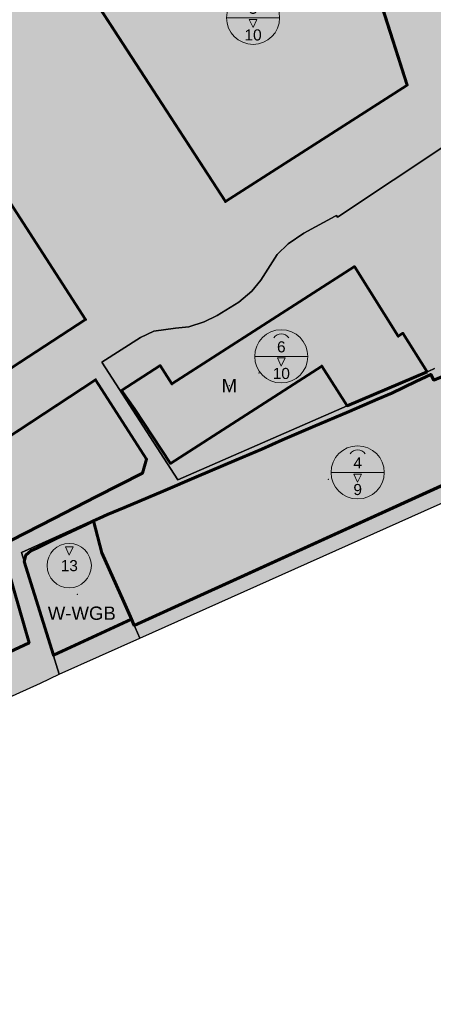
# Model space of a CAD drawing. Header units: metres. Extents: x 196358 to 197579, y 543600 to 544612.
# Tile 16 of 45: x 197184 to 197278, y 543717 to 543940. Entities that reach past the tile are written whole.
import ezdxf
from ezdxf.enums import TextEntityAlignment as Align

# ---------------------------------------------------------------- set-up
doc = ezdxf.new("R2010")
doc.units = ezdxf.units.M
doc.header["$MEASUREMENT"] = 0
doc.linetypes.add('DOORGETROKKEN', pattern=[10000.00001, 10000, -1e-05])
doc.linetypes.add('SCHEIDINGSLIJN', pattern=[2.625, 1.75, -0.875])
doc.layers.get('0').update_dxf_attribs({"lineweight": 0, "plot": 0})
for name, color, linetype, lineweight in [('B-g (bestemmingsgrens)', 7, 'Continuous', 0), ('BM-l (maatschappelijk)', 7, 'Continuous', 0), ('BVL-g (bouwvlakgrens)', 7, 'Continuous', 60), ('BWGB-l (woongebouw)', 7, 'Continuous', 0), ('MC111-l (max goot- en bouwhoogte (m) -MS111)', 7, 'Continuous', 0), ('MC111-v (max goot- en bouwhoogte (m) -MS111)', 255, 'SCHEIDINGSLIJN', 0), ('MHMB-l (maximale bouwhoogte (m) - MS104)', 7, 'Continuous', 0), ('MHMB-v (maximale bouwhoogte (m) - MS104)', 255, 'SCHEIDINGSLIJN', 0), ('PG-v', 7, 'Continuous', 30)]:
    doc.layers.add(name, color=color, linetype=linetype, lineweight=lineweight)
for name, color, linetype, lineweight, true_color in [('BM-v (maatschappelijk)', 7, 'Continuous', 30, 0xdc9b78), ('BWG-v (woongebied)', 7, 'Continuous', 30, 0xffffb4), ('BWGB-v (woongebouw)', 2, 'Continuous', 30, 0xffff00)]:
    doc.layers.add(name, color=color, linetype=linetype, lineweight=lineweight, true_color=true_color)
for name, color, linetype, lineweight, plot in [('BVL-l (bouwvlak)', 7, 'Continuous', 0, False), ('BVL-v (bouwvlak)', 7, 'Continuous', 60, False), ('MC-g (combinatie grens)', 2, 'SCHEIDINGSLIJN', 0, False), ('MH-g (hoogte grens)', 2, 'SCHEIDINGSLIJN', 0, False), ('PG-g', 7, 'Continuous', 0, False)]:
    doc.layers.add(name, color=color, linetype=linetype, lineweight=lineweight, plot=plot)
doc.layers.add('ERROR', color=7, linetype='Continuous')
doc.styles.add('151', font='ARIAL.TTF')
doc.styles.add('Arial', font='ARIAL.TTF')
doc.linetypes.add('PLANGRENS', pattern='A,5,[65,SVBP2008.SHX,S=0.2,R=0,X=0,Y=0],5', length=10)

# ---------------------------------------------------------------- blocks, each defined once
blk = doc.blocks.new('IMRO2003BOUW')
at = {"color": 0}
for p, q in [((0, 0), (-0.88, -1.86)), ((0, 0), (0.88, -1.86)), ((0.88, -1.86), (-0.88, -1.86))]:
    blk.add_line(p, q, dxfattribs=at)
blk = doc.blocks.new('IMRO2003GOOT')
at = {"color": 0, "linetype": 'ByBlock', "lineweight": -2}
blk.add_arc((0, 2), 2, 212.8131, 327.1869, dxfattribs=at)
blk = doc.blocks.new('S111')
at = {"color": 0}
blk.add_line((6, 0), (-6, 0), dxfattribs=at)
blk.add_circle((0, 0), 6, dxfattribs=at)
at = {"color": 0, "rotation": 180}
blk.add_blockref('IMRO2003GOOT', (0, 5.11), dxfattribs=at)
at = {"color": 0, "xscale": -1, "rotation": 180}
blk.add_blockref('IMRO2003BOUW', (0, -2.22), dxfattribs=at)
at = {"color": 0, "style": '151'}
for tag, p in [('MAXIMUMGOOTHOOGTE', (0, 2.15)), ('MAXIMUMBOUWHOOGTE', (0, -3.86))]:
    blk.add_attdef(tag, text='', height=2.5, dxfattribs=at).set_placement(p, align=Align.MIDDLE_CENTER)
blk = doc.blocks.new('X')
at = {"color": 0, "linetype": 'ByBlock', "lineweight": -2}
blk.add_point((0, 0), dxfattribs=at)
blk = doc.blocks.new('S104')
at = {"color": 0}
blk.add_circle((0, 0), 5, dxfattribs=at)
at = {"color": 0, "xscale": -1, "rotation": 180}
blk.add_blockref('IMRO2003BOUW', (0, 2.37), dxfattribs=at)
at = {"color": 0, "style": '151'}
blk.add_attdef('MAXIMUMBOUWHOOGTE', text='', height=2.5, dxfattribs=at).set_placement((0, 0), align=Align.MIDDLE)

msp = doc.modelspace()

# ---------------------------------------------------------------- hatches: boundary and pattern name
at = {"layer": 'BM-v (maatschappelijk)', "linetype": 'Continuous'}
msp.add_hatch(color=256, dxfattribs=at).paths.add_polyline_path([(197317.75, 543879.54), (197306.98, 543891.89), (197300.89, 543899.19), (197294.28, 543907.97), (197293.19, 543909.3), (197290.44, 543912.85), (197287.35, 543913.46), (197286.35, 543913.55), (197282.63, 543912.47), (197281.06, 543911.7), (197255.93, 543894.95), (197255.68, 543895.33), (197255.41, 543895.18), (197248.34, 543891.39), (197244.8, 543888.95), (197242.28, 543886.57), (197238.64, 543880.75), (197236.54, 543878.28), (197233.61, 543875.82), (197228.77, 543872.79), (197225.78, 543871.35), (197222.34, 543870.23), (197219.32, 543869.95), (197214.45, 543869.22), (197211.42, 543867.82), (197202.64, 543862.28), (197219.87, 543835.66), (197258.1, 543852.4), (197276.59, 543860.25), (197277.88, 543860.8), (197279.01, 543859.04), (197289.28, 543863.33), (197290.7, 543863.99), (197296.56, 543866.6), (197302.24, 543869.23), (197302.14, 543869.41), (197311.64, 543873.52), (197314.05, 543874.96), (197315.26, 543877.61)], flags=16)
at = {"layer": 'BVL-v (bouwvlak)', "linetype": 'Continuous'}
h = msp.add_hatch(dxfattribs=at)
h.set_pattern_fill('DOTS', color=256, scale=10000000.0, style=0)
h.set_pattern_definition([(0, (197230, 543940), (312500, 625000), [0, -625000])])
h.paths.add_polyline_path([(197257.31, 543981.03), (197246.06, 543998.39), (197189.3, 543962.18), (197230.59, 543898.48), (197271.69, 543924.78), (197254.3, 543978.99)], flags=16)
h = msp.add_hatch(dxfattribs=at)
h.set_pattern_fill('DOTS', color=256, scale=10000000.0, style=0)
h.set_pattern_definition([(0, (197100, 543870), (312500, 625000), [0, -625000])])
h.paths.add_polyline_path([(197002.35, 543777.03), (197123.91, 543863.11), (197124.64, 543861.23), (197137.1, 543870.05), (197153.06, 543845.92), (197175.18, 543860.38), (197176.98, 543857.57), (197199.02, 543871.87), (197155.84, 543938.6), (197076.71, 543887.75), (197075.37, 543889.66), (197041.66, 543867.27), (197030.2, 543859.25), (197019.4, 543851.21), (197019.33, 543851.29), (196987.86, 543826.85), (196989.71, 543824.26), (196976.22, 543814.85)], flags=16)
h = msp.add_hatch(dxfattribs=at)
h.set_pattern_fill('DOTS', color=256, scale=10000000.0, style=0)
h.set_pattern_definition([(0, (197240, 543860), (312500, 625000), [0, -625000])])
h.paths.add_polyline_path([(197276.22, 543860.09), (197270.72, 543868.79), (197269.65, 543868.11), (197259.73, 543883.83), (197218.53, 543857.33), (197215.87, 543861.47), (197207.14, 543855.88), (197210.02, 543851.72), (197218.16, 543839.41), (197252.35, 543861.36), (197258.1, 543852.4)], flags=16)
h = msp.add_hatch(dxfattribs=at)
h.set_pattern_fill('DOTS', color=256, scale=10000000.0, style=0)
h.set_pattern_definition([(0, (197250, 543840), (312500, 625000), [0, -625000])])
h.paths.add_polyline_path([(197200.77, 543826.41), (197202.66, 543819.2), (197207.66, 543808.19), (197209.12, 543804.81), (197209.37, 543804.25), (197210.01, 543802.84), (197312.76, 543849.53), (197311.44, 543852.45), (197308.95, 543856.91), (197302.46, 543868.83), (197301.94, 543868.63), (197289.28, 543863.33), (197284.09, 543860.92), (197277.69, 543858.19), (197277.01, 543859.49), (197273.65, 543857.88), (197268.22, 543855.27), (197264.96, 543853.9), (197258.55, 543851.15), (197250.34, 543847.68), (197243.48, 543844.72), (197238.82, 543842.64), (197233.09, 543840.18), (197224.05, 543836.36), (197216.51, 543833.14), (197207.8, 543829.47), (197203.97, 543827.85), (197202.12, 543827.04)], flags=16)
h = msp.add_hatch(dxfattribs=at)
h.set_pattern_fill('DOTS', color=256, scale=10000000.0, style=0)
h.set_pattern_definition([(0, (197100, 543800), (312500, 625000), [0, -625000])])
h.paths.add_polyline_path([(197089.14, 543753.87), (197088.5, 543755.24), (197103.74, 543762.27), (197113.87, 543767.01), (197129.04, 543774.05), (197129.68, 543772.68), (197186.22, 543798.92), (197182.89, 543810.65), (197182.22, 543813.08), (197181.51, 543815.16), (197179.37, 543820.16), (197179.16, 543820.51), (197182.27, 543822.09), (197191.84, 543826.99), (197201.48, 543831.92), (197211.87, 543837.23), (197212.8, 543840.36), (197201.27, 543858.28), (197162.35, 543832.77), (197163.05, 543831.7), (197145.04, 543819.94), (197144.36, 543820.98), (197138.61, 543817.21), (197130.64, 543818.06), (197118.56, 543836.68), (197101.16, 543825.44), (197102.77, 543823.13), (197085.89, 543811.46), (197086.71, 543810.28), (197073.51, 543801.11), (197066.23, 543796.06), (197053.01, 543786.91), (197052.17, 543788.12), (197013.56, 543761.39), (197024.9, 543745.11), (197034.23, 543751.54), (197037.09, 543753.5), (197047.37, 543738.71), (197065.48, 543751.04), (197069.74, 543744.87)], flags=16)
h = msp.add_hatch(dxfattribs=at)
h.set_pattern_fill('DOTS', color=256, scale=10000000.0, style=0)
h.set_pattern_definition([(0, (197200, 543800), (312500, 625000), [0, -625000])])
h.paths.add_polyline_path([(197200.77, 543826.41), (197199.16, 543825.65), (197192.38, 543822.42), (197187.99, 543820.28), (197186.61, 543819.64), (197185.49, 543818.67), (197185.14, 543817.27), (197191.72, 543796.12), (197209.37, 543804.25), (197209.12, 543804.81), (197207.66, 543808.19), (197202.66, 543819.2)], flags=16)
at = {"layer": 'BWG-v (woongebied)', "linetype": 'Continuous'}
msp.add_hatch(color=256, dxfattribs=at).paths.add_polyline_path([(197280.72, 544024.93), (197273.57, 544020.48), (197268.8, 544017.51), (197262.51, 544013.6), (197248.76, 544003.59), (197248.39, 544003.7), (197245.92, 544002.78), (197243.2, 544001.41), (197241.01, 544000), (197231.42, 543993.84), (197231.54, 543993.65), (197223.1, 543988.31), (197223.02, 543988.44), (197215.89, 543983.81), (197207.91, 543978.64), (197200.25, 543973.78), (197182.55, 543962.66), (197156.88, 543946.2), (197088.38, 543902.26), (197081.6, 543897.64), (197074.4, 543892.72), (197073.57, 543892.21), (197070.1, 543890.06), (197061.66, 543884.66), (197059.9, 543883.62), (197050, 543877.01), (197048.28, 543875.93), (197039.96, 543870.35), (197028.54, 543862.36), (197026.86, 543861.13), (197018.93, 543855.22), (197017.19, 543854.07), (197007.77, 543846.84), (197000, 543840.81), (196996.66, 543838.22), (196991.45, 543834.18), (196985.78, 543829.78), (196983.05, 543827.62), (196980.34, 543825.28), (196978.75, 543823.75), (196977.13, 543821.79), (196975.83, 543819.87), (196974.88, 543818.05), (196974.19, 543815.99), (196973.83, 543813.65), (196973.77, 543811.12), (196973.88, 543809.28), (196974.47, 543806.6), (196975.44, 543804.13), (196976.27, 543802.57), (196977.88, 543800.06), (196978.91, 543798.49), (196979.58, 543797.49), (196982.87, 543792.6), (196984.49, 543790.25), (196986.29, 543787.72), (196986.59, 543787.29), (196989.65, 543783), (196993.14, 543778.15), (196995.58, 543774.77), (197020.36, 543740.56), (197034.73, 543720.72), (197038.13, 543722.52), (197052.02, 543728.95), (197052.86, 543727.13), (197074.9, 543737.38), (197101, 543749.34), (197102.93, 543750.41), (197123.37, 543759.76), (197128.12, 543762.09), (197141.56, 543768.26), (197143.54, 543769.26), (197151.22, 543772.82), (197175.42, 543783.8), (197188.81, 543789.8), (197193.06, 543791.81), (197184.52, 543819.27), (197200.72, 543826.61), (197202.66, 543819.2), (197207.66, 543808.19), (197209.12, 543804.81), (197211.3, 543799.96), (197290.59, 543835.38), (197312.57, 543845.16), (197314.37, 543845.96), (197311.44, 543852.45), (197308.95, 543856.91), (197302.46, 543868.83), (197302.24, 543869.23), (197296.56, 543866.6), (197290.7, 543863.99), (197289.28, 543863.33), (197279.01, 543859.04), (197277.88, 543860.8), (197276.59, 543860.25), (197258.1, 543852.4), (197219.87, 543835.66), (197202.64, 543862.28), (197211.42, 543867.82), (197214.45, 543869.22), (197219.32, 543869.95), (197222.34, 543870.23), (197225.78, 543871.35), (197228.77, 543872.79), (197233.61, 543875.82), (197236.54, 543878.28), (197238.64, 543880.75), (197242.28, 543886.57), (197244.8, 543888.95), (197248.34, 543891.39), (197255.41, 543895.18), (197255.68, 543895.33), (197255.93, 543894.95), (197281.06, 543911.7), (197282.63, 543912.47), (197286.35, 543913.55), (197287.35, 543913.46), (197290.44, 543912.85), (197293.19, 543909.3), (197294.28, 543907.97), (197300.89, 543899.19), (197306.98, 543891.89), (197317.75, 543879.54), (197322.07, 543874.61), (197327.94, 543868.03), (197332.81, 543862.21), (197334.74, 543859.49), (197336.13, 543857.21), (197336.45, 543855.57), (197348.82, 543860.83), (197384.14, 543876.66), (197383.43, 543877.68), (197393.05, 543883.85), (197399.05, 543888.8), (197403.72, 543894.2), (197404.35, 543895.28), (197404.78, 543896), (197408.52, 543902.37), (197410.93, 543908.23), (197412.8, 543914.25), (197413.64, 543919.92), (197413.95, 543919.9, 0.06632), (197414.35, 543926.51), (197412.58, 543940.4, 0.061219), (197410.87, 543947.37, 0.060405), (197404.74, 543959.07), (197397.26, 543969.67), (197389.7, 543980.37), (197382.05, 543991.21), (197375.84, 544000), (197374.57, 544001.8), (197367.07, 544012.42), (197360.23, 544023.68), (197359.61, 544024.6), (197351.81, 544036.16), (197342.98, 544047.03), (197334.49, 544059.44), (197305.52, 544040.89), (197301.59, 544038.36), (197295.54, 544034.62), (197285.52, 544028.4), (197305.43, 544000), (197311.83, 543990.86), (197321.48, 543997.66), (197324.78, 544000), (197327.33, 544001.8), (197328.6, 544000), (197331.01, 543996.58), (197335.36, 543990.4), (197342.92, 543979.63), (197350.56, 543968.75), (197351.4, 543967.56), (197330.7, 543953.27), (197313.53, 543977.89), (197298.11, 544000), (197290.93, 544010.29), (197285.11, 544018.64)], flags=16)
at = {"layer": 'BWGB-v (woongebouw)', "linetype": 'Continuous'}
msp.add_hatch(color=256, dxfattribs=at).paths.add_polyline_path([(197211.3, 543799.96), (197209.12, 543804.81), (197207.66, 543808.19), (197202.66, 543819.2), (197200.72, 543826.61), (197184.52, 543819.27), (197193.06, 543791.81)], flags=16)
at = {"layer": 'ERROR', "linetype": 'Continuous'}
h = msp.add_hatch(dxfattribs=at)
h.set_pattern_fill('LINE', color=2, scale=100, style=0)
h.set_pattern_definition([(0, (197200, 543800), (0, 1250000), [])])
h.paths.add_polyline_path([(197200.78, 543826.41), (197202.66, 543819.2), (197207.66, 543808.19), (197209.12, 543804.81), (197209.37, 543804.26), (197210.01, 543802.84), (197312.76, 543849.53), (197311.44, 543852.45), (197308.95, 543856.91), (197302.24, 543869.23), (197296.56, 543866.6), (197290.7, 543863.99), (197284.09, 543860.92), (197277.69, 543858.19), (197277.01, 543859.49), (197273.65, 543857.88), (197268.22, 543855.27), (197264.96, 543853.9), (197258.55, 543851.15), (197250.34, 543847.68), (197243.48, 543844.72), (197238.82, 543842.64), (197233.09, 543840.18), (197224.05, 543836.36), (197216.51, 543833.14), (197207.8, 543829.47), (197203.97, 543827.85), (197202.12, 543827.04)], flags=16)
at = {"layer": 'MC111-v (max goot- en bouwhoogte (m) -MS111)', "linetype": 'Continuous'}
h = msp.add_hatch(dxfattribs=at)
h.set_pattern_fill('DOTS', color=256, scale=10000000.0, style=0)
h.set_pattern_definition([(0, (197240, 543940), (312500, 625000), [0, -625000])])
h.paths.add_polyline_path([(197200.76, 543944.51), (197230.59, 543898.48), (197271.69, 543924.78), (197254.3, 543978.99), (197244.73, 543972.53), (197236.48, 543966.96), (197229.31, 543962.52), (197221.23, 543957.36), (197213.61, 543952.59)], flags=16)
h = msp.add_hatch(dxfattribs=at)
h.set_pattern_fill('DOTS', color=256, scale=10000000.0, style=0)
h.set_pattern_definition([(0, (197140, 543900), (312500, 625000), [0, -625000])])
h.paths.add_polyline_path([(197175.18, 543860.38), (197176.98, 543857.57), (197199.02, 543871.87), (197155.84, 543938.6), (197076.71, 543887.75), (197090.28, 543868.5), (197090.39, 543868.33), (197090.99, 543868.7), (197095.06, 543871.18), (197098.62, 543873.35), (197107.48, 543878.76), (197107.27, 543878.98), (197115.41, 543884.26), (197146.75, 543904.57), (197150.96, 543898.03), (197164.76, 543876.58)], flags=16)
h = msp.add_hatch(dxfattribs=at)
h.set_pattern_fill('DOTS', color=256, scale=10000000.0, style=0)
h.set_pattern_definition([(0, (197240, 543860), (312500, 625000), [0, -625000])])
h.paths.add_polyline_path([(197258.1, 543852.4), (197276.22, 543860.09), (197270.72, 543868.79), (197269.65, 543868.11), (197259.73, 543883.83), (197218.53, 543857.33), (197215.87, 543861.47), (197207.14, 543855.88), (197210.02, 543851.72), (197218.16, 543839.41), (197252.35, 543861.36)], flags=16)
h = msp.add_hatch(dxfattribs=at)
h.set_pattern_fill('DOTS', color=256, scale=10000000.0, style=0)
h.set_pattern_definition([(0, (197260, 543840), (312500, 625000), [0, -625000])])
h.paths.add_polyline_path([(197200.78, 543826.41), (197202.66, 543819.2), (197207.66, 543808.19), (197209.12, 543804.81), (197209.37, 543804.26), (197210.01, 543802.84), (197312.76, 543849.53), (197311.44, 543852.45), (197308.95, 543856.91), (197302.24, 543869.23), (197296.56, 543866.6), (197290.7, 543863.99), (197284.09, 543860.92), (197277.69, 543858.19), (197277.01, 543859.49), (197273.65, 543857.88), (197268.22, 543855.27), (197264.96, 543853.9), (197258.55, 543851.15), (197250.34, 543847.68), (197243.48, 543844.72), (197238.82, 543842.64), (197233.09, 543840.18), (197224.05, 543836.36), (197216.51, 543833.14), (197207.8, 543829.47), (197203.97, 543827.85), (197202.12, 543827.04)], flags=16)
h = msp.add_hatch(dxfattribs=at)
h.set_pattern_fill('DOTS', color=256, scale=10000000.0, style=0)
h.set_pattern_definition([(0, (197100, 543800), (312500, 625000), [0, -625000])])
h.paths.add_polyline_path([(197182.22, 543813.08), (197181.51, 543815.16), (197179.37, 543820.16), (197179.16, 543820.51), (197182.27, 543822.09), (197191.84, 543826.99), (197201.48, 543831.92), (197211.87, 543837.23), (197212.8, 543840.36), (197201.27, 543858.28), (197162.35, 543832.77), (197163.05, 543831.7), (197145.04, 543819.94), (197144.36, 543820.98), (197138.61, 543817.21), (197130.64, 543818.06), (197118.56, 543836.68), (197101.16, 543825.44), (197102.77, 543823.13), (197085.89, 543811.46), (197086.71, 543810.28), (197073.51, 543801.11), (197066.23, 543796.06), (197053.01, 543786.91), (197052.17, 543788.12), (197022.88, 543767.84), (197013.56, 543761.39), (197024.9, 543745.11), (197034.23, 543751.54), (197037.09, 543753.5), (197046.77, 543760.18), (197047.5, 543759.16), (197055.8, 543764.85), (197055.92, 543764.93), (197058.28, 543761.51), (197066.57, 543767.33), (197069.54, 543769.41), (197075, 543773.25), (197078.87, 543775.96), (197083.43, 543779.16), (197088.26, 543782.55), (197091.77, 543785.02), (197097.5, 543789.04), (197100.12, 543790.88), (197106.7, 543795.5), (197108.48, 543796.75), (197114.31, 543800.83), (197117.04, 543799.82), (197132.01, 543794.28), (197133.15, 543793.85), (197133.77, 543794.11), (197142.69, 543797.87), (197151.71, 543801.65), (197154.75, 543802.93), (197155.89, 543803.41), (197160.71, 543805.44), (197165.99, 543807.68), (197169.7, 543809.25), (197176.01, 543811.91), (197176.85, 543810.64)], flags=16)
h = msp.add_hatch(dxfattribs=at)
h.set_pattern_fill('DOTS', color=256, scale=10000000.0, style=0)
h.set_pattern_definition([(0, (197100, 543800), (312500, 625000), [0, -625000])])
h.paths.add_polyline_path([(197058.28, 543761.51), (197060.05, 543758.94), (197065.48, 543751.04), (197069.74, 543744.87), (197089.14, 543753.87), (197088.5, 543755.24), (197103.74, 543762.27), (197113.87, 543767.01), (197129.04, 543774.05), (197129.68, 543772.68), (197186.22, 543798.92), (197182.89, 543810.65), (197182.22, 543813.08), (197176.85, 543810.64), (197176.01, 543811.91), (197169.7, 543809.25), (197165.99, 543807.68), (197160.71, 543805.44), (197155.89, 543803.41), (197154.75, 543802.93), (197151.71, 543801.65), (197142.69, 543797.87), (197133.77, 543794.11), (197133.15, 543793.85), (197132.01, 543794.28), (197117.04, 543799.82), (197114.31, 543800.83), (197108.48, 543796.75), (197106.7, 543795.5), (197100.12, 543790.88), (197097.5, 543789.04), (197091.77, 543785.02), (197088.26, 543782.55), (197083.43, 543779.16), (197078.87, 543775.96), (197075, 543773.25), (197069.54, 543769.41), (197066.57, 543767.33)], flags=16)
at = {"layer": 'MHMB-v (maximale bouwhoogte (m) - MS104)', "linetype": 'Continuous'}
h = msp.add_hatch(dxfattribs=at)
h.set_pattern_fill('DOTS', color=256, scale=10000000.0, style=0)
h.set_pattern_definition([(0, (197200, 543800), (312500, 625000), [0, -625000])])
h.paths.add_polyline_path([(197209.37, 543804.25), (197209.12, 543804.81), (197207.66, 543808.19), (197202.66, 543819.2), (197200.77, 543826.41), (197199.16, 543825.65), (197192.38, 543822.42), (197187.99, 543820.28), (197186.61, 543819.64), (197185.49, 543818.67), (197185.14, 543817.27), (197191.72, 543796.12)], flags=16)
at = {"layer": 'PG-v', "linetype": 'Continuous'}
h = msp.add_hatch(dxfattribs=at)
h.set_pattern_fill('DOTS', color=256, scale=10000000.0, style=0)
h.set_pattern_definition([(0, (197000, 544100), (312500, 625000), [0, -625000])])
h.paths.add_polyline_path([(197211.3, 543799.96), (197290.59, 543835.38), (197312.57, 543845.16), (197314.37, 543845.96), (197321.09, 543848.93), (197336.45, 543855.57), (197348.82, 543860.83), (197384.14, 543876.66), (197410.36, 543888.41), (197411.63, 543886.45), (197421.37, 543890.94), (197440.11, 543897.15), (197453.04, 543903.03), (197480.44, 543915.51), (197489.38, 543919.55), (197490.47, 543920.04), (197496.91, 543922.98), (197501.1, 543924.89), (197519.54, 543933.3), (197538.18, 543941.88), (197539.17, 543942.35), (197559.84, 543952.05), (197562.77, 543953.61), (197579.43, 543964.99), (197576.86, 543969.62), (197571.71, 543978.75), (197569.92, 543982.49), (197565.43, 543990.11), (197560.05, 544000), (197559.9, 544000.27), (197559.17, 544001.65), (197556.17, 544007.3), (197554.43, 544010.41), (197547.64, 544022.54), (197540.32, 544035.7), (197530.85, 544052.46), (197525.43, 544062.13), (197519.24, 544073.31), (197513.93, 544083.07), (197507.44, 544094.73), (197502.38, 544103.96), (197498.14, 544111.73), (197497.42, 544112.94), (197495.87, 544115.57), (197494.4, 544118.52), (197493.7, 544119.54), (197492.33, 544121.16), (197491.43, 544122.08), (197489.96, 544123.4), (197488.54, 544124.5), (197488.1, 544124.94), (197470.64, 544137.98), (197458.38, 544147.12), (197449.98, 544159.93), (197451.76, 544161.2), (197452.99, 544162.01), (197458.22, 544165.44), (197460.67, 544167.05), (197458.52, 544170.04), (197463.51, 544177.43), (197465.04, 544183.1), (197464.71, 544188.17), (197463.98, 544192.04), (197460.7, 544197.77), (197446.96, 544218.11), (197410.77, 544268.63), (197408.72, 544271.55), (197398.75, 544285.77), (197370.84, 544325.76), (197350.17, 544353.97), (197301.18, 544422.26), (197283.25, 544447), (197283.08, 544447.18), (197249.41, 544492.18), (197243.72, 544500), (197230.69, 544517.93), (197226.66, 544523.72), (197212.79, 544540.73), (197202.88, 544551.61), (197189.21, 544564.61), (197180.19, 544571.75), (197171.4, 544577.99), (197161.21, 544584.01), (197144.57, 544592.96), (197129.61, 544599.16), (197110.44, 544606.34), (197088.93, 544610.18), (197070.99, 544612.35), (197065.49, 544612.49), (197042.23, 544611.65), (197023.46, 544608.6), (197017.56, 544607.24), (197007.54, 544604.34), (196998.97, 544601.55), (196989.15, 544597.83), (196981.5, 544594.42), (196974.75, 544590.79), (196979.91, 544583.14), (196982.9, 544578.71), (196976.36, 544575.22), (196973.92, 544574.32), (196972.2, 544573.7), (196967.63, 544573.05), (196964.38, 544572.83), (196954.4, 544573.11), (196944.42, 544573.39), (196936.88, 544570.1), (196879.75, 544530.37), (196861.15, 544517.37), (196836.28, 544500), (196748.05, 544438.36), (196729.95, 544425.71), (196710.72, 544411.79), (196649.31, 544367.37), (196647.64, 544366.11), (196646.45, 544365.04), (196645.34, 544363.94), (196644.29, 544362.65), (196643.22, 544361.23), (196642.05, 544359.39), (196641.29, 544357.94), (196640.54, 544356.25), (196639.88, 544354.29), (196639.29, 544352.3), (196639.11, 544351), (196638.94, 544349.65), (196638.98, 544348.13), (196639.13, 544346.69), (196639.37, 544345.43), (196639.75, 544344.21), (196640.26, 544342.79), (196615.34, 544325.56), (196612.83, 544329.19), (196592.69, 544327.66), (196546, 544294.79), (196530.6, 544283.97), (196511.49, 544270.31), (196506.37, 544261.28, -0.099585), (196500.6, 544255.1, -0.06471), (196495.69, 544252.47, -0.006223), (196495.19, 544252.28, -0.027463), (196492.91, 544251.62, -0.075936), (196482.77, 544251.17, -0.010227), (196481.43, 544251.29), (196456.03, 544234.36), (196440.59, 544224.07), (196436.22, 544221.04), (196393.89, 544191.2), (196378.95, 544181.2), (196357.91, 544167.11), (196377.78, 544141.77), (196388.63, 544128.29), (196401.05, 544113.12), (196409.06, 544103.11), (196417.28, 544092.86), (196422.26, 544094.93), (196428.27, 544099.41), (196431.04, 544095.36), (196432.18, 544093.69), (196461, 544051.57), (196496.33, 544000), (196517.36, 543969.31), (196553.96, 543913.94), (196555.31, 543911.87), (196573.21, 543884.56), (196597.66, 543849.9), (196619.59, 543818.81), (196627.69, 543807.32), (196629.72, 543804.44), (196660.76, 543760.52), (196745.76, 543640.15), (196760.4, 543618.89), (196773.35, 543600.09), (196780.42, 543603.18), (196824.57, 543622.5), (196827.24, 543623.65), (196830.07, 543624.88), (196848.36, 543632.25), (196852.73, 543634.18), (196891.58, 543651.31), (196900.32, 543655.29), (196915.58, 543662.23), (196925.1, 543666.56), (196954.27, 543679.43), (197000, 543699.65), (197018.01, 543707.62), (197037.93, 543716.3), (197034.73, 543720.72), (197038.13, 543722.52), (197052.02, 543728.95), (197052.86, 543727.13), (197074.9, 543737.38), (197101, 543749.34), (197102.93, 543750.41), (197123.37, 543759.76), (197128.12, 543762.09), (197141.56, 543768.26), (197143.54, 543769.26), (197151.22, 543772.82), (197175.42, 543783.8), (197188.81, 543789.8), (197193.06, 543791.81)], flags=16)

# ---------------------------------------------------------------- linework, layer by layer
at = {"layer": 'B-g (bestemmingsgrens)'}
for points in [[(197281.06, 543911.7), (197255.93, 543894.95), (197255.68, 543895.33), (197255.41, 543895.18), (197248.34, 543891.39), (197244.8, 543888.95), (197242.28, 543886.57), (197238.64, 543880.75), (197236.54, 543878.28), (197233.61, 543875.82), (197228.77, 543872.79), (197225.78, 543871.35), (197222.34, 543870.23), (197219.32, 543869.95), (197214.45, 543869.22), (197211.42, 543867.82), (197202.64, 543862.28), (197219.87, 543835.66), (197258.1, 543852.4), (197276.59, 543860.25), (197277.88, 543860.8)], [(197211.3, 543799.96), (197290.59, 543835.38), (197312.57, 543845.16), (197314.37, 543845.96)], [(197211.3, 543799.96), (197209.12, 543804.81), (197207.66, 543808.19), (197202.66, 543819.2), (197200.72, 543826.61), (197184.52, 543819.27), (197193.06, 543791.81)], [(197193.06, 543791.81), (197211.3, 543799.96)], [(197034.73, 543720.72), (197038.13, 543722.52), (197052.02, 543728.95), (197052.86, 543727.13), (197074.9, 543737.38), (197101, 543749.34), (197102.93, 543750.41), (197123.37, 543759.76), (197128.12, 543762.09), (197141.56, 543768.26), (197143.54, 543769.26), (197151.22, 543772.82), (197175.42, 543783.8), (197188.81, 543789.8), (197193.06, 543791.81)]]:
    msp.add_lwpolyline(points, dxfattribs=at)
at = {"layer": 'BM-v (maatschappelijk)', "color": 7, "linetype": 'Continuous', "lineweight": 30, "flags": 128}
msp.add_lwpolyline([(197281.06, 543911.7), (197255.93, 543894.95), (197255.68, 543895.33), (197255.41, 543895.18), (197248.34, 543891.39), (197244.8, 543888.95), (197242.28, 543886.57), (197238.64, 543880.75), (197236.54, 543878.28), (197233.61, 543875.82), (197228.77, 543872.79), (197225.78, 543871.35), (197222.34, 543870.23), (197219.32, 543869.95), (197214.45, 543869.22), (197211.42, 543867.82), (197202.64, 543862.28), (197219.87, 543835.66), (197258.1, 543852.4), (197276.59, 543860.25), (197277.88, 543860.8)], dxfattribs=at)
at = {"layer": 'BVL-g (bouwvlakgrens)'}
for points in [[(197257.31, 543981.03), (197246.06, 543998.39), (197189.3, 543962.18), (197230.59, 543898.48), (197271.69, 543924.78), (197254.3, 543978.99), (197257.31, 543981.03)], [(197002.35, 543777.03), (197123.91, 543863.11), (197124.64, 543861.23), (197137.1, 543870.05), (197153.06, 543845.92), (197175.18, 543860.38), (197176.98, 543857.57), (197199.02, 543871.87), (197155.84, 543938.6), (197076.71, 543887.75), (197075.37, 543889.66), (197041.66, 543867.27), (197030.2, 543859.25), (197019.4, 543851.21), (197019.33, 543851.29), (196987.86, 543826.85), (196989.71, 543824.26), (196976.22, 543814.85), (197002.35, 543777.03)], [(197276.22, 543860.09), (197270.72, 543868.79), (197269.65, 543868.11), (197259.73, 543883.83), (197218.53, 543857.33), (197215.87, 543861.47), (197207.14, 543855.88), (197210.02, 543851.72), (197218.16, 543839.41), (197252.35, 543861.36), (197258.1, 543852.4), (197276.22, 543860.09)], [(197302.46, 543868.83), (197301.94, 543868.63), (197289.28, 543863.33), (197284.09, 543860.92), (197277.69, 543858.19), (197277.01, 543859.49), (197273.65, 543857.88), (197268.22, 543855.27), (197264.96, 543853.9), (197258.55, 543851.15), (197250.34, 543847.68), (197243.48, 543844.72), (197238.82, 543842.64), (197233.09, 543840.18), (197224.05, 543836.36), (197216.51, 543833.14), (197207.8, 543829.47), (197203.97, 543827.85), (197202.12, 543827.04), (197200.77, 543826.41)], [(197182.27, 543822.09), (197191.84, 543826.99), (197201.48, 543831.92), (197211.87, 543837.23), (197212.8, 543840.36), (197201.27, 543858.28), (197162.35, 543832.77)], [(197209.37, 543804.25), (197210.01, 543802.84), (197312.76, 543849.53)], [(197200.77, 543826.41), (197199.16, 543825.65), (197192.38, 543822.42), (197187.99, 543820.28), (197186.61, 543819.64), (197185.49, 543818.67), (197185.14, 543817.27), (197191.72, 543796.12), (197209.37, 543804.25)], [(197200.77, 543826.41), (197202.66, 543819.2), (197207.66, 543808.19), (197209.12, 543804.81), (197209.37, 543804.25)], [(197129.68, 543772.68), (197186.22, 543798.92), (197182.89, 543810.65)]]:
    msp.add_lwpolyline(points, dxfattribs=at)
at = {"layer": 'BVL-v (bouwvlak)', "color": 7, "linetype": 'DOORGETROKKEN', "lineweight": 60, "flags": 128}
for points in [[(197257.31, 543981.03), (197246.06, 543998.39), (197189.3, 543962.18), (197230.59, 543898.48), (197271.69, 543924.78), (197254.3, 543978.99), (197257.31, 543981.03)], [(197002.35, 543777.03), (197123.91, 543863.11), (197124.64, 543861.23), (197137.1, 543870.05), (197153.06, 543845.92), (197175.18, 543860.38), (197176.98, 543857.57), (197199.02, 543871.87), (197155.84, 543938.6), (197076.71, 543887.75), (197075.37, 543889.66), (197041.66, 543867.27), (197030.2, 543859.25), (197019.4, 543851.21), (197019.33, 543851.29), (196987.86, 543826.85), (196989.71, 543824.26), (196976.22, 543814.85), (197002.35, 543777.03)], [(197276.22, 543860.09), (197270.72, 543868.79), (197269.65, 543868.11), (197259.73, 543883.83), (197218.53, 543857.33), (197215.87, 543861.47), (197207.14, 543855.88), (197210.02, 543851.72), (197218.16, 543839.41), (197252.35, 543861.36), (197258.1, 543852.4), (197276.22, 543860.09)], [(197200.77, 543826.41), (197202.66, 543819.2), (197207.66, 543808.19), (197209.12, 543804.81), (197209.37, 543804.25), (197210.01, 543802.84), (197312.76, 543849.53), (197311.44, 543852.45), (197308.95, 543856.91), (197302.46, 543868.83), (197301.94, 543868.63), (197289.28, 543863.33), (197284.09, 543860.92), (197277.69, 543858.19), (197277.01, 543859.49), (197273.65, 543857.88), (197268.22, 543855.27), (197264.96, 543853.9), (197258.55, 543851.15), (197250.34, 543847.68), (197243.48, 543844.72), (197238.82, 543842.64), (197233.09, 543840.18), (197224.05, 543836.36), (197216.51, 543833.14), (197207.8, 543829.47), (197203.97, 543827.85), (197202.12, 543827.04), (197200.77, 543826.41)], [(197089.14, 543753.87), (197088.5, 543755.24), (197103.74, 543762.27), (197113.87, 543767.01), (197129.04, 543774.05), (197129.68, 543772.68), (197186.22, 543798.92), (197182.89, 543810.65), (197182.22, 543813.08), (197181.51, 543815.16), (197179.37, 543820.16), (197179.16, 543820.51), (197182.27, 543822.09), (197191.84, 543826.99), (197201.48, 543831.92), (197211.87, 543837.23), (197212.8, 543840.36), (197201.27, 543858.28), (197162.35, 543832.77), (197163.05, 543831.7), (197145.04, 543819.94), (197144.36, 543820.98), (197138.61, 543817.21), (197130.64, 543818.06), (197118.56, 543836.68), (197101.16, 543825.44), (197102.77, 543823.13), (197085.89, 543811.46), (197086.71, 543810.28), (197073.51, 543801.11), (197066.23, 543796.06), (197053.01, 543786.91), (197052.17, 543788.12), (197013.56, 543761.39), (197024.9, 543745.11), (197034.23, 543751.54), (197037.09, 543753.5), (197047.37, 543738.71), (197065.48, 543751.04), (197069.74, 543744.87), (197089.14, 543753.87)], [(197200.77, 543826.41), (197199.16, 543825.65), (197192.38, 543822.42), (197187.99, 543820.28), (197186.61, 543819.64), (197185.49, 543818.67), (197185.14, 543817.27), (197191.72, 543796.12), (197209.37, 543804.25), (197209.12, 543804.81), (197207.66, 543808.19), (197202.66, 543819.2), (197200.77, 543826.41)]]:
    msp.add_lwpolyline(points, close=True, dxfattribs=at)
at = {"layer": 'BWG-v (woongebied)', "color": 7, "linetype": 'Continuous', "lineweight": 30, "flags": 128}
for points in [[(197277.88, 543860.8), (197276.59, 543860.25), (197258.1, 543852.4), (197219.87, 543835.66), (197202.64, 543862.28), (197211.42, 543867.82), (197214.45, 543869.22), (197219.32, 543869.95), (197222.34, 543870.23), (197225.78, 543871.35), (197228.77, 543872.79), (197233.61, 543875.82), (197236.54, 543878.28), (197238.64, 543880.75), (197242.28, 543886.57), (197244.8, 543888.95), (197248.34, 543891.39), (197255.41, 543895.18), (197255.68, 543895.33), (197255.93, 543894.95), (197281.06, 543911.7)], [(197020.36, 543740.56), (197034.73, 543720.72), (197038.13, 543722.52), (197052.02, 543728.95), (197052.86, 543727.13), (197074.9, 543737.38), (197101, 543749.34), (197102.93, 543750.41), (197123.37, 543759.76), (197128.12, 543762.09), (197141.56, 543768.26), (197143.54, 543769.26), (197151.22, 543772.82), (197175.42, 543783.8), (197188.81, 543789.8), (197193.06, 543791.81), (197184.52, 543819.27), (197200.72, 543826.61), (197202.66, 543819.2), (197207.66, 543808.19), (197209.12, 543804.81), (197211.3, 543799.96), (197290.59, 543835.38)]]:
    msp.add_lwpolyline(points, dxfattribs=at)
at = {"layer": 'BWGB-v (woongebouw)', "color": 7, "linetype": 'Continuous', "lineweight": 30, "flags": 128}
msp.add_lwpolyline([(197211.3, 543799.96), (197209.12, 543804.81), (197207.66, 543808.19), (197202.66, 543819.2), (197200.72, 543826.61), (197184.52, 543819.27), (197193.06, 543791.81), (197211.3, 543799.96)], close=True, dxfattribs=at)
at = {"layer": 'MC-g (combinatie grens)'}
for points in [[(197200.76, 543944.51), (197230.59, 543898.48), (197271.69, 543924.78), (197254.3, 543978.99)], [(197175.18, 543860.38), (197176.98, 543857.57), (197199.02, 543871.87), (197155.84, 543938.6), (197076.71, 543887.75)], [(197258.1, 543852.4), (197276.22, 543860.09), (197270.72, 543868.79), (197269.65, 543868.11), (197259.73, 543883.83), (197218.53, 543857.33), (197215.87, 543861.47), (197207.14, 543855.88), (197210.02, 543851.72), (197218.16, 543839.41), (197252.35, 543861.36), (197258.1, 543852.4)], [(197302.24, 543869.23), (197296.56, 543866.6), (197290.7, 543863.99), (197284.09, 543860.92), (197277.69, 543858.19), (197277.01, 543859.49), (197273.65, 543857.88), (197268.22, 543855.27), (197264.96, 543853.9), (197258.55, 543851.15), (197250.34, 543847.68), (197243.48, 543844.72), (197238.82, 543842.64), (197233.09, 543840.18), (197224.05, 543836.36), (197216.51, 543833.14), (197207.8, 543829.47), (197203.97, 543827.85), (197202.12, 543827.04), (197200.78, 543826.41)], [(197182.27, 543822.09), (197191.84, 543826.99), (197201.48, 543831.92), (197211.87, 543837.23), (197212.8, 543840.36), (197201.27, 543858.28), (197162.35, 543832.77)], [(197209.37, 543804.26), (197210.01, 543802.84), (197312.76, 543849.53)], [(197209.37, 543804.26), (197209.12, 543804.81), (197207.66, 543808.19), (197202.66, 543819.2), (197200.78, 543826.41)], [(197069.74, 543744.87), (197089.14, 543753.87), (197088.5, 543755.24), (197103.74, 543762.27), (197113.87, 543767.01), (197129.04, 543774.05), (197129.68, 543772.68), (197186.22, 543798.92), (197182.89, 543810.65), (197182.22, 543813.08)]]:
    msp.add_lwpolyline(points, dxfattribs=at)
at = {"layer": 'MC111-v (max goot- en bouwhoogte (m) -MS111)', "color": 7, "linetype": 'SCHEIDINGSLIJN', "lineweight": -3, "flags": 128}
for points in [[(197200.76, 543944.51), (197230.59, 543898.48), (197271.69, 543924.78), (197254.3, 543978.99), (197244.73, 543972.53), (197236.48, 543966.96), (197229.31, 543962.52), (197221.23, 543957.36), (197213.61, 543952.59), (197200.76, 543944.51)], [(197175.18, 543860.38), (197176.98, 543857.57), (197199.02, 543871.87), (197155.84, 543938.6), (197076.71, 543887.75), (197090.28, 543868.5), (197090.39, 543868.33), (197090.99, 543868.7), (197095.06, 543871.18), (197098.62, 543873.35), (197107.48, 543878.76), (197107.27, 543878.98), (197115.41, 543884.26), (197146.75, 543904.57), (197150.96, 543898.03), (197164.76, 543876.58), (197175.18, 543860.38)], [(197258.1, 543852.4), (197276.22, 543860.09), (197270.72, 543868.79), (197269.65, 543868.11), (197259.73, 543883.83), (197218.53, 543857.33), (197215.87, 543861.47), (197207.14, 543855.88), (197210.02, 543851.72), (197218.16, 543839.41), (197252.35, 543861.36), (197258.1, 543852.4)], [(197200.78, 543826.41), (197202.66, 543819.2), (197207.66, 543808.19), (197209.12, 543804.81), (197209.37, 543804.26), (197210.01, 543802.84), (197312.76, 543849.53), (197311.44, 543852.45), (197308.95, 543856.91), (197302.24, 543869.23), (197296.56, 543866.6), (197290.7, 543863.99), (197284.09, 543860.92), (197277.69, 543858.19), (197277.01, 543859.49), (197273.65, 543857.88), (197268.22, 543855.27), (197264.96, 543853.9), (197258.55, 543851.15), (197250.34, 543847.68), (197243.48, 543844.72), (197238.82, 543842.64), (197233.09, 543840.18), (197224.05, 543836.36), (197216.51, 543833.14), (197207.8, 543829.47), (197203.97, 543827.85), (197202.12, 543827.04), (197200.78, 543826.41)], [(197182.22, 543813.08), (197181.51, 543815.16), (197179.37, 543820.16), (197179.16, 543820.51), (197182.27, 543822.09), (197191.84, 543826.99), (197201.48, 543831.92), (197211.87, 543837.23), (197212.8, 543840.36), (197201.27, 543858.28), (197162.35, 543832.77), (197163.05, 543831.7), (197145.04, 543819.94), (197144.36, 543820.98), (197138.61, 543817.21), (197130.64, 543818.06), (197118.56, 543836.68), (197101.16, 543825.44), (197102.77, 543823.13), (197085.89, 543811.46), (197086.71, 543810.28), (197073.51, 543801.11), (197066.23, 543796.06), (197053.01, 543786.91), (197052.17, 543788.12), (197022.88, 543767.84), (197013.56, 543761.39), (197024.9, 543745.11), (197034.23, 543751.54), (197037.09, 543753.5), (197046.77, 543760.18), (197047.5, 543759.16), (197055.8, 543764.85), (197055.92, 543764.93), (197058.28, 543761.51), (197066.57, 543767.33), (197069.54, 543769.41), (197075, 543773.25), (197078.87, 543775.96), (197083.43, 543779.16), (197088.26, 543782.55), (197091.77, 543785.02), (197097.5, 543789.04), (197100.12, 543790.88), (197106.7, 543795.5), (197108.48, 543796.75), (197114.31, 543800.83), (197117.04, 543799.82), (197132.01, 543794.28), (197133.15, 543793.85), (197133.77, 543794.11), (197142.69, 543797.87), (197151.71, 543801.65), (197154.75, 543802.93), (197155.89, 543803.41), (197160.71, 543805.44), (197165.99, 543807.68), (197169.7, 543809.25), (197176.01, 543811.91), (197176.85, 543810.64), (197182.22, 543813.08)], [(197058.28, 543761.51), (197060.05, 543758.94), (197065.48, 543751.04), (197069.74, 543744.87), (197089.14, 543753.87), (197088.5, 543755.24), (197103.74, 543762.27), (197113.87, 543767.01), (197129.04, 543774.05), (197129.68, 543772.68), (197186.22, 543798.92), (197182.89, 543810.65), (197182.22, 543813.08), (197176.85, 543810.64), (197176.01, 543811.91), (197169.7, 543809.25), (197165.99, 543807.68), (197160.71, 543805.44), (197155.89, 543803.41), (197154.75, 543802.93), (197151.71, 543801.65), (197142.69, 543797.87), (197133.77, 543794.11), (197133.15, 543793.85), (197132.01, 543794.28), (197117.04, 543799.82), (197114.31, 543800.83), (197108.48, 543796.75), (197106.7, 543795.5), (197100.12, 543790.88), (197097.5, 543789.04), (197091.77, 543785.02), (197088.26, 543782.55), (197083.43, 543779.16), (197078.87, 543775.96), (197075, 543773.25), (197069.54, 543769.41), (197066.57, 543767.33), (197058.28, 543761.51)]]:
    msp.add_lwpolyline(points, close=True, dxfattribs=at)
at = {"layer": 'MH-g (hoogte grens)'}
msp.add_lwpolyline([(197209.37, 543804.25), (197209.12, 543804.81), (197207.66, 543808.19), (197202.66, 543819.2), (197200.77, 543826.41), (197199.16, 543825.65), (197192.38, 543822.42), (197187.99, 543820.28), (197186.61, 543819.64), (197185.49, 543818.67), (197185.14, 543817.27), (197191.72, 543796.12), (197209.37, 543804.25)], dxfattribs=at)
at = {"layer": 'MHMB-v (maximale bouwhoogte (m) - MS104)', "color": 7, "linetype": 'SCHEIDINGSLIJN', "lineweight": -3, "flags": 128}
msp.add_lwpolyline([(197209.37, 543804.25), (197209.12, 543804.81), (197207.66, 543808.19), (197202.66, 543819.2), (197200.77, 543826.41), (197199.16, 543825.65), (197192.38, 543822.42), (197187.99, 543820.28), (197186.61, 543819.64), (197185.49, 543818.67), (197185.14, 543817.27), (197191.72, 543796.12), (197209.37, 543804.25)], close=True, dxfattribs=at)
at = {"layer": 'PG-g'}
for points in [[(197211.3, 543799.96), (197290.59, 543835.38)], [(197018.01, 543707.62), (197037.93, 543716.3), (197034.73, 543720.72), (197038.13, 543722.52), (197052.02, 543728.95), (197052.86, 543727.13), (197074.9, 543737.38), (197101, 543749.34), (197102.93, 543750.41), (197123.37, 543759.76), (197128.12, 543762.09), (197141.56, 543768.26), (197143.54, 543769.26), (197151.22, 543772.82), (197175.42, 543783.8), (197188.81, 543789.8), (197193.06, 543791.81), (197211.3, 543799.96)]]:
    msp.add_lwpolyline(points, dxfattribs=at)
at = {"layer": 'PG-v', "color": 7, "linetype": 'PLANGRENS', "flags": 128}
msp.add_lwpolyline([(197211.3, 543799.96), (197290.59, 543835.38), (197312.57, 543845.16), (197314.37, 543845.96), (197321.09, 543848.93), (197336.45, 543855.57), (197348.82, 543860.83), (197384.14, 543876.66), (197410.36, 543888.41), (197411.63, 543886.45), (197421.37, 543890.94), (197440.11, 543897.15), (197453.04, 543903.03), (197480.44, 543915.51), (197489.38, 543919.55), (197490.47, 543920.04), (197496.91, 543922.98), (197501.1, 543924.89), (197519.54, 543933.3), (197538.18, 543941.88), (197539.17, 543942.35), (197559.84, 543952.05), (197562.77, 543953.61), (197579.43, 543964.99), (197576.86, 543969.62), (197571.71, 543978.75), (197569.92, 543982.49), (197565.43, 543990.11), (197560.05, 544000), (197559.9, 544000.27), (197559.17, 544001.65), (197556.17, 544007.3), (197554.43, 544010.41), (197547.64, 544022.54), (197540.32, 544035.7), (197530.85, 544052.46), (197525.43, 544062.13), (197519.24, 544073.31), (197513.93, 544083.07), (197507.44, 544094.73), (197502.38, 544103.96), (197498.14, 544111.73), (197497.42, 544112.94), (197495.87, 544115.57), (197494.4, 544118.52), (197493.7, 544119.54), (197492.33, 544121.16), (197491.43, 544122.08), (197489.96, 544123.4), (197488.54, 544124.5), (197488.1, 544124.94), (197470.64, 544137.98), (197458.38, 544147.12), (197449.98, 544159.93), (197451.76, 544161.2), (197452.99, 544162.01), (197458.22, 544165.44), (197460.67, 544167.05), (197458.52, 544170.04), (197463.51, 544177.43), (197465.04, 544183.1), (197464.71, 544188.17), (197463.98, 544192.04), (197460.7, 544197.77), (197446.96, 544218.11), (197410.77, 544268.63), (197408.72, 544271.55), (197398.75, 544285.77), (197370.84, 544325.76), (197350.17, 544353.97), (197301.18, 544422.26), (197283.25, 544447), (197283.08, 544447.18), (197249.41, 544492.18), (197243.72, 544500), (197230.69, 544517.93), (197226.66, 544523.72), (197212.79, 544540.73), (197202.88, 544551.61), (197189.21, 544564.61), (197180.19, 544571.75), (197171.4, 544577.99), (197161.21, 544584.01), (197144.57, 544592.96), (197129.61, 544599.16), (197110.44, 544606.34), (197088.93, 544610.18), (197070.99, 544612.35), (197065.49, 544612.49), (197042.23, 544611.65), (197023.46, 544608.6), (197017.56, 544607.24), (197007.54, 544604.34), (196998.97, 544601.55), (196989.15, 544597.83), (196981.5, 544594.42), (196974.75, 544590.79), (196979.91, 544583.14), (196982.9, 544578.71), (196976.36, 544575.22), (196973.92, 544574.32), (196972.2, 544573.7), (196967.63, 544573.05), (196964.38, 544572.83), (196954.4, 544573.11), (196944.42, 544573.39), (196936.88, 544570.1), (196879.75, 544530.37), (196861.15, 544517.37), (196836.28, 544500), (196748.05, 544438.36), (196729.95, 544425.71), (196710.72, 544411.79), (196649.31, 544367.37), (196647.64, 544366.11), (196646.45, 544365.04), (196645.34, 544363.94), (196644.29, 544362.65), (196643.22, 544361.23), (196642.05, 544359.39), (196641.29, 544357.94), (196640.54, 544356.25), (196639.88, 544354.29), (196639.29, 544352.3), (196639.11, 544351), (196638.94, 544349.65), (196638.98, 544348.13), (196639.13, 544346.69), (196639.37, 544345.43), (196639.75, 544344.21), (196640.26, 544342.79), (196615.34, 544325.56), (196612.83, 544329.19), (196592.69, 544327.66), (196546, 544294.79), (196530.6, 544283.97), (196511.49, 544270.31), (196506.37, 544261.28, -0.099585), (196500.6, 544255.1, -0.06471), (196495.69, 544252.47, -0.006223), (196495.19, 544252.28, -0.027463), (196492.91, 544251.62, -0.075936), (196482.77, 544251.17, -0.010227), (196481.43, 544251.29), (196456.03, 544234.36), (196440.59, 544224.07), (196436.22, 544221.04), (196393.89, 544191.2), (196378.95, 544181.2), (196357.91, 544167.11), (196377.78, 544141.77), (196388.63, 544128.29), (196401.05, 544113.12), (196409.06, 544103.11), (196417.28, 544092.86), (196422.26, 544094.93), (196428.27, 544099.41), (196431.04, 544095.36), (196432.18, 544093.69), (196461, 544051.57), (196496.33, 544000), (196517.36, 543969.31), (196553.96, 543913.94), (196555.31, 543911.87), (196573.21, 543884.56), (196597.66, 543849.9), (196619.59, 543818.81), (196627.69, 543807.32), (196629.72, 543804.44), (196660.76, 543760.52), (196745.76, 543640.15), (196760.4, 543618.89), (196773.35, 543600.09), (196780.42, 543603.18), (196824.57, 543622.5), (196827.24, 543623.65), (196830.07, 543624.88), (196848.36, 543632.25), (196852.73, 543634.18), (196891.58, 543651.31), (196900.32, 543655.29), (196915.58, 543662.23), (196925.1, 543666.56), (196954.27, 543679.43), (197000, 543699.65), (197018.01, 543707.62), (197037.93, 543716.3), (197034.73, 543720.72), (197038.13, 543722.52), (197052.02, 543728.95), (197052.86, 543727.13), (197074.9, 543737.38), (197101, 543749.34), (197102.93, 543750.41), (197123.37, 543759.76), (197128.12, 543762.09), (197141.56, 543768.26), (197143.54, 543769.26), (197151.22, 543772.82), (197175.42, 543783.8), (197188.81, 543789.8), (197193.06, 543791.81), (197211.3, 543799.96)], format="xyb", close=True, dxfattribs=at)

# ---------------------------------------------------------------- block references
at = {"layer": 'BM-l (maatschappelijk)', "color": 7, "lineweight": 0}
ref = msp.add_blockref('X', (197231.49, 543856.94), dxfattribs=at)
ref.add_attrib('X', 'M', dxfattribs={"layer": '0', "color": 7, "lineweight": 0, "height": 3, "style": 'Arial'}).set_placement((197231.49, 543856.94), align=Align.MIDDLE)
at = {"layer": 'BVL-l (bouwvlak)'}
for p in [(197238.18, 543859.83), (197253.82, 543835.78), (197197.14, 543809.82)]:
    msp.add_blockref('X', p, dxfattribs=at)
at = {"layer": 'BWGB-l (woongebouw)'}
ref = msp.add_blockref('X', (197198.15, 543805.6), dxfattribs=at)
ref.add_attrib('X', 'W-WGB', dxfattribs={"layer": '0', "color": 7, "height": 3, "style": 'Arial'}).set_placement((197198.15, 543805.6), align=Align.MIDDLE)
at = {"layer": 'MC111-l (max goot- en bouwhoogte (m) -MS111)'}
ref = msp.add_blockref('S111', (197236.85, 543939.97), dxfattribs=at)
ref.add_attrib('MAXIMUMBOUWHOOGTE', '10', dxfattribs={"layer": '0', "height": 2.5, "style": '151'}).set_placement((197236.85, 543936.11), align=Align.MIDDLE_CENTER)
ref.add_attrib('MAXIMUMGOOTHOOGTE', '3', dxfattribs={"layer": '0', "height": 2.5, "style": '151'}).set_placement((197236.85, 543942.12), align=Align.MIDDLE_CENTER)
ref = msp.add_blockref('S111', (197243.23, 543863.56), dxfattribs=at)
ref.add_attrib('MAXIMUMBOUWHOOGTE', '10', dxfattribs={"layer": '0', "height": 2.5, "style": '151'}).set_placement((197243.23, 543859.7), align=Align.MIDDLE_CENTER)
ref.add_attrib('MAXIMUMGOOTHOOGTE', '6', dxfattribs={"layer": '0', "height": 2.5, "style": '151'}).set_placement((197243.23, 543865.71), align=Align.MIDDLE_CENTER)
ref = msp.add_blockref('S111', (197260.48, 543837.37), dxfattribs=at)
ref.add_attrib('MAXIMUMBOUWHOOGTE', '9', dxfattribs={"layer": '0', "height": 2.5, "style": '151'}).set_placement((197260.48, 543833.51), align=Align.MIDDLE_CENTER)
ref.add_attrib('MAXIMUMGOOTHOOGTE', '4', dxfattribs={"layer": '0', "height": 2.5, "style": '151'}).set_placement((197260.48, 543839.52), align=Align.MIDDLE_CENTER)
at = {"layer": 'MHMB-l (maximale bouwhoogte (m) - MS104)'}
ref = msp.add_blockref('S104', (197195.32, 543816.33), dxfattribs=at)
ref.add_attrib('MAXIMUMBOUWHOOGTE', '13', dxfattribs={"layer": '0', "height": 2.5, "style": '151'}).set_placement((197195.32, 543816.33), align=Align.MIDDLE)

doc.saveas('drawing.dxf')
